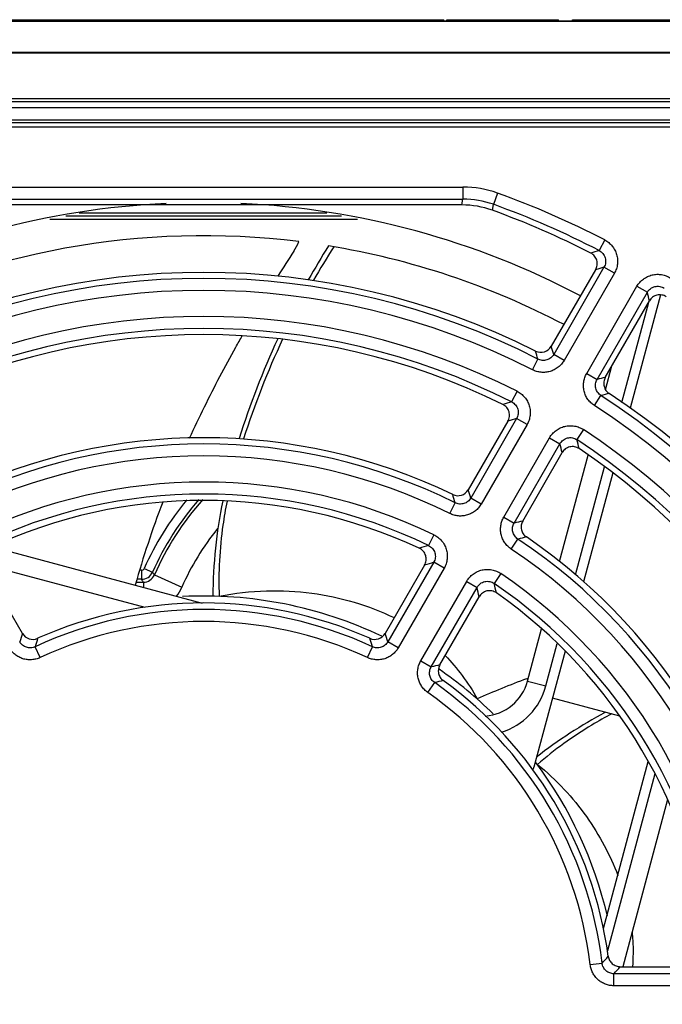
# Model space of a CAD drawing. Header units: inches. Extents: x 0 to 34, y 0 to 22.
# Tile 11 of 18: x 16.848 to 17.649, y 10.865 to 12.092. Entities that reach past the tile are written whole.
import ezdxf

# ---------------------------------------------------------------- set-up
doc = ezdxf.new("R2010")
doc.units = ezdxf.units.IN
doc.header["$LTSCALE"] = 1.87
doc.header["$MEASUREMENT"] = 0
doc.layers.get('0').update_dxf_attribs({"linetype": 'CONTINUOUS'})
doc.layers.add('DIMENSIONS', color=7, linetype='CONTINUOUS')
doc.styles.get("Standard").update_dxf_attribs({"font": 'txt', "width": 0.8})
doc.dimstyles.new('DIMSTYLE_2', dxfattribs={"dimtxt": 0.125, "dimasz": 0.18, "dimexe": 0.125, "dimexo": 0.0625, "dimgap": 0.03125, "dimtad": 0, "dimtih": 1, "dimtoh": 1, "dimdec": 3, "dimlfac": 1.333333, "dimzin": 4, "dimdsep": 46, "dimtxsty": 'STANDARD', "dimblk": '_FILLED', "dimblk1": '_FILLED', "dimblk2": '_FILLED', "dimcen": 0.09, "dimadec": 0, "dimazin": 0, "dimtp": 0.001, "dimtm": 0.001, "dimtfac": 1, "dimtdec": 3, "dimtofl": 0, "dimtmove": 0, "dimatfit": 3, "dimldrblk": '_FILLED', "dimfxl": 1, "dimtolj": 1, "dimtzin": 4, "dimarcsym": 0})

# ---------------------------------------------------------------- blocks, each defined once
blk = doc.blocks.new('*D10')
at = {"layer": 'DIMENSIONS', "color": 2, "linetype": 'CONTINUOUS'}
blk.add_line((14.6508, 10.9871), (14.6508, 8.6504), dxfattribs=at)
at = {"layer": 'DIMENSIONS', "color": 2, "linetype": 'CONTINUOUS', "insert": (14.5883, 8.5879), "char_height": 0.125, "width": 1.425, "attachment_point": 3, "rotation": 90, "line_spacing_factor": 0.9}
blk.add_mtext('9.236{\\Ftxt.shx;\\W1.000000;\\H0.125000; }[234.59]', dxfattribs=at)
blk = doc.blocks.new('_FILLED')
at = {"color": 0, "linetype": 'BYBLOCK'}
blk.add_solid([(0, 0), (-1, 0.1736), (-1, -0.1736)], dxfattribs=at)
blk = doc.blocks.new('*D11')
at = {"layer": 'DIMENSIONS', "color": 2, "linetype": 'CONTINUOUS'}
blk.add_line((13.9503, 11.151), (13.9503, 8.6504), dxfattribs=at)
at = {"layer": 'DIMENSIONS', "color": 2, "linetype": 'CONTINUOUS', "insert": (13.8878, 8.5879), "char_height": 0.125, "width": 1.525, "attachment_point": 3, "rotation": 90, "line_spacing_factor": 0.9}
blk.add_mtext('10.170{\\Ftxt.shx;\\W1.000000;\\H0.125000; }[258.32]', dxfattribs=at)
blk = doc.blocks.new('*D12')
at = {"layer": 'DIMENSIONS', "color": 2, "linetype": 'CONTINUOUS'}
blk.add_line((13.2528, 11.3933), (13.2528, 8.6504), dxfattribs=at)
at = {"layer": 'DIMENSIONS', "color": 2, "linetype": 'CONTINUOUS', "insert": (13.1903, 8.5879), "char_height": 0.125, "width": 1.525, "attachment_point": 3, "rotation": 90, "line_spacing_factor": 0.9}
blk.add_mtext('11.100{\\Ftxt.shx;\\W1.000000;\\H0.125000; }[281.94]', dxfattribs=at)

msp = doc.modelspace()

# ---------------------------------------------------------------- linework, layer by layer
at = {"color": 7, "linetype": 'CONTINUOUS'}
for p, q in [((13.39235, 12.09023), (21.53296, 12.09023)), ((13.39235, 12.0898), (21.27783, 12.0898)), ((16.77721, 12.09173), (16.88773, 12.09173)), ((16.8768, 12.09023), (16.8768, 12.09173)), ((16.88773, 12.09023), (16.88773, 12.09173)), ((16.88795, 12.09023), (16.88795, 12.09173)), ((16.88795, 12.09173), (17.05102, 12.09173)), ((16.96412, 12.09023), (16.96412, 12.09173)), ((17.04028, 12.09023), (17.04028, 12.09173)), ((17.05145, 12.09023), (17.05145, 12.09173)), ((17.05145, 12.09173), (17.37689, 12.09173)), ((17.09763, 12.09023), (17.09763, 12.09173)), ((17.11253, 12.09023), (17.11253, 12.09173)), ((17.24711, 12.09023), (17.24711, 12.09173)), ((17.2758, 12.09023), (17.2758, 12.09173)), ((17.31451, 12.09023), (17.31451, 12.09173)), ((17.37689, 12.09023), (17.37689, 12.09173)), ((17.38061, 12.09023), (17.38061, 12.09173)), ((17.38061, 12.09173), (17.41695, 12.09173)), ((17.41695, 12.09023), (17.41695, 12.09173)), ((17.4174, 12.09173), (17.52004, 12.09173)), ((17.4835, 12.09023), (17.4835, 12.09173)), ((17.51697, 12.09023), (17.51697, 12.09173)), ((17.52004, 12.09023), (17.52004, 12.09173)), ((17.53753, 12.09023), (17.53753, 12.09173)), ((17.53753, 12.09173), (18.03032, 12.09173)), ((21.27783, 12.05092), (13.39235, 12.05092)), ((21.27783, 12.04987), (13.39235, 12.04987)), ((17.99569, 11.99332), (16.15997, 11.99332)), ((17.99569, 11.98951), (16.15997, 11.98951)), ((17.99641, 11.98201), (16.15925, 11.98201)), ((16.16367, 11.96701), (17.99199, 11.96701)), ((17.99199, 11.96326), (16.16367, 11.96326)), ((17.99199, 11.95801), (16.16367, 11.95801)), ((16.75483, 11.88325), (17.40083, 11.88325)), ((17.40083, 11.88325), (17.40083, 11.86831)), ((17.44376, 11.87577), (17.43871, 11.86171)), ((16.75483, 11.86831), (17.40083, 11.86831)), ((17.39954, 11.86094), (17.40083, 11.86831)), ((17.43757, 11.85428), (17.43871, 11.86171)), ((17.39954, 11.86094), (16.75612, 11.86094)), ((16.92246, 11.85102), (17.23129, 11.85102)), ((16.88592, 11.84338), (17.26955, 11.84338)), ((16.90614, 11.84727), (17.2495, 11.84727)), ((17.57746, 11.8173), (17.57057, 11.80404)), ((17.56619, 11.78026), (17.51094, 11.68484)), ((17.57661, 11.78331), (17.51393, 11.67475)), ((17.58955, 11.77584), (17.52687, 11.66728)), ((17.58955, 11.77584), (17.57661, 11.78331)), ((17.55503, 11.65103), (17.61771, 11.75959)), ((17.56797, 11.64356), (17.63065, 11.75212)), ((17.61771, 11.75959), (17.63065, 11.75212)), ((17.57828, 11.64602), (17.63323, 11.74148)), ((17.59885, 11.615), (17.63232, 11.73992)), ((17.64697, 11.74894), (17.60915, 11.60779)), ((17.48735, 11.65563), (17.49417, 11.66893)), ((17.52687, 11.66728), (17.51393, 11.67475)), ((17.5786, 11.63069), (17.58657, 11.66042)), ((17.55503, 11.65103), (17.56797, 11.64356)), ((17.46828, 11.62886), (17.46153, 11.61553)), ((17.5647, 11.61098), (17.5728, 11.62353)), ((17.45686, 11.59146), (17.40748, 11.5062)), ((17.46773, 11.59473), (17.41064, 11.49585)), ((17.48067, 11.58725), (17.46773, 11.59473)), ((17.48067, 11.58725), (17.42358, 11.48838)), ((17.55106, 11.58107), (17.54288, 11.56856)), ((17.45174, 11.47212), (17.50882, 11.571)), ((17.50882, 11.571), (17.52176, 11.56353)), ((17.46468, 11.46465), (17.52176, 11.56353)), ((17.4753, 11.46711), (17.52439, 11.5524)), ((17.52129, 11.41681), (17.55681, 11.54935)), ((17.54124, 11.4), (17.57732, 11.53465)), ((17.58758, 11.5273), (17.55122, 11.39159)), ((17.42358, 11.48838), (17.41064, 11.49585)), ((17.38445, 11.47654), (17.39107, 11.48993)), ((17.45174, 11.47212), (17.46468, 11.46465)), ((17.36446, 11.45012), (17.35795, 11.43667)), ((17.46105, 11.43231), (17.46934, 11.44475)), ((16.81379, 11.4352), (17.07577, 11.36501)), ((16.80177, 11.41397), (17.00442, 11.35967)), ((16.85181, 11.32724), (16.8026, 11.41221)), ((17.00362, 11.40805), (17.01389, 11.40347)), ((17.35305, 11.41221), (17.30385, 11.32724)), ((17.36439, 11.41574), (17.30722, 11.31672)), ((17.37733, 11.40827), (17.32016, 11.30925)), ((17.37733, 11.40827), (17.36439, 11.41574)), ((17.0002, 11.40583), (16.99832, 11.40583)), ((17.0002, 11.40583), (17.0002, 11.39458)), ((17.01627, 11.39996), (17.05059, 11.38491)), ((17.44817, 11.40179), (17.43977, 11.38943)), ((16.99393, 11.39099), (17.00254, 11.39099)), ((17.0002, 11.39458), (16.99499, 11.39458)), ((17.00254, 11.39099), (17.00254, 11.38463)), ((17.34832, 11.29299), (17.40549, 11.39202)), ((17.36126, 11.28552), (17.41843, 11.38455)), ((17.40549, 11.39202), (17.41843, 11.38455)), ((17.37214, 11.28788), (17.42106, 11.37287)), ((17.48137, 11.26783), (17.49881, 11.33289)), ((16.87394, 11.29707), (16.86766, 11.31063)), ((17.28172, 11.29707), (17.288, 11.31063)), ((17.32016, 11.30925), (17.30722, 11.31672)), ((17.50419, 11.26172), (17.51839, 11.31471)), ((17.52807, 11.30522), (17.48936, 11.16072)), ((17.34832, 11.29299), (17.36126, 11.28552)), ((17.357, 11.25361), (17.3656, 11.26583)), ((17.48018, 11.27079), (17.48232, 11.27159)), ((17.48137, 11.26783), (17.50419, 11.26172)), ((17.59627, 11.224), (17.51234, 11.24649)), ((17.57606, 10.95951), (17.63186, 11.16777)), ((17.63999, 11.15245), (17.58085, 10.93176)), ((17.65581, 11.12025), (17.60002, 10.91202)), ((17.5594, 10.9146), (17.57424, 10.91637)), ((17.59684, 10.91202), (17.69391, 10.91202)), ((17.70371, 10.9032), (17.58908, 10.9032)), ((17.58908, 10.88826), (17.58908, 10.9032)), ((17.70371, 10.88826), (17.58908, 10.88826))]:
    msp.add_line(p, q, dxfattribs=at)
for centre, radius, start, end in [((17.40083, 11.75624), 0.12701, 70.24147, 90.00057), ((17.07783, 10.85701), 1.08249, 62.51235, 70.24204), ((17.07783, 10.85701), 1.00689, 92.66008, 117.79068), ((17.07783, 10.85701), 1.00689, 62.20984, 87.3615), ((17.40085, 11.75636), 0.11195, 70.23122, 90.01083), ((17.07783, 10.85701), 1.06755, 62.51235, 70.24204), ((17.39954, 11.74904), 0.1119, 70.13354, 90.00035), ((17.07783, 10.85701), 0.96555, 82.94145, 117.69626), ((17.11053, 11.8545), 0.09449, 327.20717, 335.44768), ((19.40047, 10.37705), 2.6307, 147.16811, 147.96956), ((18.2208, 11.19175), 1.16502, 147.95145, 150.37953), ((18.20919, 11.19361), 1.14807, 147.5954, 150.02968), ((17.07783, 10.85701), 0.96555, 62.29091, 80.73195), ((18.37918, 8.95649), 2.96014, 105.85278, 106.06358), ((18.38871, 8.99823), 2.90107, 106.25608, 106.47048), ((17.07783, 10.85701), 0.91245, 62.85184, 117.14816), ((17.07783, 10.85701), 0.89751, 62.85184, 117.14816), ((14.81781, 11.06413), 2.89575, 13.52762, 13.74412), ((17.07783, 10.85701), 0.86499, 63.16728, 116.83272), ((17.07783, 10.85701), 0.85005, 63.16728, 116.83272), ((18.07163, 11.27389), 0.99471, 155.01352, 162.69091), ((18.07388, 11.2704), 0.99251, 154.75498, 162.4658), ((17.498, 11.69232), 0.01494, 243.26592, 329.9592), ((14.95423, 10.94245), 2.64179, 15.9617, 16.18844), ((14.91431, 10.90835), 2.71024, 16.42626, 16.6487), ((18.20279, 9.01431), 2.7048, 103.34935, 103.57396), ((18.21235, 9.06577), 2.6365, 103.80894, 104.03854), ((17.07783, 10.85701), 0.91245, 2.90217, 57.14816), ((18.1106, 9.36331), 2.34388, 106.07645, 106.35538), ((17.07783, 10.85701), 0.89751, 1.99569, 57.14816), ((18.12017, 9.40384), 2.28598, 106.58347, 106.86793), ((17.07783, 10.85701), 0.86499, 4.19855, 56.83272), ((15.27338, 11.00592), 2.3382, 13.64124, 13.92388), ((17.07783, 10.85701), 0.85005, 4.19855, 56.83272), ((17.07783, 10.85701), 0.7062, 63.66847, 116.33153), ((15.30352, 11.03438), 2.28049, 13.12954, 13.41687), ((17.07783, 10.85701), 0.69126, 63.66847, 116.33153), ((17.07783, 10.85701), 0.65874, 64.20771, 115.79229), ((17.39455, 11.51368), 0.01494, 244.22169, 329.95674), ((15.37337, 10.87941), 2.12849, 16.83483, 17.12606), ((17.07783, 10.85701), 0.6438, 64.20771, 115.79229), ((17.34333, 11.25651), 0.37198, 140.42844, 155.95881), ((17.34333, 11.25651), 0.36073, 138.85052, 155.95881), ((17.34333, 11.25651), 0.35714, 138.31982, 156.3175), ((15.41459, 10.91434), 2.05859, 16.23667, 16.53526), ((18.17238, 11.05248), 1.22662, 159.07103, 164.15623), ((17.68597, 11.3722), 0.59673, 168.38327, 179.86455), ((17.34333, 11.25651), 0.31966, 140.99599, 156.3175), ((17.94818, 9.39765), 2.1228, 102.87135, 103.16556), ((17.95781, 9.45061), 2.05309, 103.4613, 103.76374), ((17.07783, 10.85701), 0.7062, 3.75085, 56.33153), ((17.8556, 9.74941), 1.75912, 106.43322, 106.8235), ((17.07783, 10.85701), 0.69126, 2.59151, 56.33153), ((17.0002, 11.40957), 0.00375, 269.9958, 335.96301), ((17.86526, 9.78801), 1.70305, 107.10353, 107.50309), ((17.00019, 11.40959), 0.01501, 270.03614, 335.92268), ((17.00257, 11.40592), 0.01493, 269.85994, 336.45756), ((18.05823, 12.10883), 1.26023, 214.03539, 214.22814), ((17.07783, 10.85701), 0.65874, 5.5794, 55.79229), ((18.14992, 12.14063), 1.37057, 212.97919, 213.15853), ((17.00235, 11.40609), 0.05269, 321.87324, 336.28929), ((15.76383, 11.00568), 1.69743, 12.49325, 12.89713), ((15.73545, 10.97814), 1.75325, 13.17169, 13.56743), ((17.07783, 10.85701), 0.6438, 5.5794, 55.79229), ((17.07783, 10.85701), 0.51673, 64.56677, 92.96033), ((17.07783, 10.85701), 0.49995, 65.14134, 114.85866), ((17.07783, 10.85701), 0.48501, 65.14134, 114.85866), ((18.31798, 10.85137), 1.54146, 162.01818, 162.42892), ((16.86475, 11.33472), 0.01495, 210.04706, 294.06717), ((17.29091, 11.33472), 0.01495, 245.93283, 329.95295), ((15.83188, 10.84951), 1.54755, 17.57189, 17.98101), ((18.27465, 10.88766), 1.46919, 162.84211, 163.26799), ((15.87541, 10.88595), 1.47505, 16.73285, 17.15704), ((17.69305, 9.78008), 1.54157, 102.01519, 102.42892), ((17.07783, 10.85701), 0.51673, 45.73125, 55.41699), ((17.70282, 9.83572), 1.46933, 102.83797, 103.26798), ((17.07783, 10.85701), 0.49995, 6.8197, 54.85866), ((17.90175, 10.1516), 1.19595, 110.64046, 113.83453), ((17.42433, 11.28312), 0.05906, 274.25104, 345), ((17.42433, 11.28312), 0.08268, 287.24627, 345), ((17.07783, 10.85701), 0.48501, 6.8197, 54.85866), ((17.85949, 10.70308), 0.59629, 118.11794, 127.9931), ((17.07783, 10.85701), 0.51673, 13.21938, 36.7473), ((17.41637, 11.18028), 0.07556, 342.02154, 345.00054), ((16.46774, 11.92763), 1.49899, 317.57512, 318.01765), ((16.41139, 11.94839), 1.57459, 318.41122, 318.83878)]:
    msp.add_arc(centre, radius, start, end, dxfattribs=at)
for centre, major_axis, start_param, end_param in [((17.07783, 10.85862), (0, 1.05865), -0.4729864, -0.3467127), ((17.07783, 10.8556), (0, 0.92135), -0.4653574, 0.4653574), ((17.07783, 10.85829), (0, 0.84115), -0.4590957, 0.4590957), ((17.07783, 10.8556), (0, 0.92135), -1.5095194, -0.580398), ((17.07783, 10.85591), (0, 0.7151), -0.4487176, 0.4487176), ((17.07783, 10.85829), (0, 0.84115), -1.4875839, -0.5897352), ((17.07783, 10.85797), (0, 0.6349), -0.436893, 0.436893), ((17.07783, 10.85591), (0, 0.7151), -1.4922549, -0.5970609), ((17.07783, 10.85623), (0, 0.50885), -0.4189179, 0.4189179), ((17.07783, 10.85797), (0, 0.6349), -1.4592907, -0.6119763), ((17.07783, 10.85623), (0, 0.50885), -1.4353331, -0.6269003)]:
    msp.add_ellipse(centre, major_axis=major_axis, ratio=0.9999988, start_param=start_param, end_param=end_param, dxfattribs=at)
for points, knots in [([(17.57746, 11.8173), (17.57924, 11.81637), (17.58263, 11.81415), (17.58694, 11.80988), (17.5903, 11.80484), (17.59258, 11.79922), (17.59368, 11.79325), (17.59355, 11.78719), (17.59222, 11.78127), (17.59055, 11.77758), (17.58955, 11.77584)], [0, 0, 0, 0, 0.1250066, 0.2500004, 0.3749968, 0.4999915, 0.6249866, 0.7499839, 0.8749829, 1, 1, 1, 1]), ([(17.56619, 11.78026), (17.5667, 11.78113), (17.56754, 11.78298), (17.56821, 11.78595), (17.56827, 11.789), (17.56772, 11.792), (17.56657, 11.79482), (17.56487, 11.79735), (17.5627, 11.79948), (17.56099, 11.80059), (17.56009, 11.80105)], [0, 0, 0, 0, 0.125005, 0.2499983, 0.3749942, 0.4999914, 0.6249882, 0.7499872, 0.874987, 1, 1, 1, 1]), ([(17.57057, 11.80404), (17.57146, 11.80358), (17.57317, 11.80249), (17.57534, 11.80037), (17.57705, 11.79784), (17.5782, 11.79502), (17.57874, 11.79203), (17.57866, 11.78898), (17.57797, 11.78602), (17.57712, 11.78418), (17.57661, 11.78331)], [0, 0, 0, 0, 0.1247901, 0.2497401, 0.3748289, 0.4999914, 0.6251544, 0.750244, 0.8751996, 1, 1, 1, 1]), ([(17.61771, 11.75959), (17.61871, 11.76133), (17.62107, 11.76461), (17.62553, 11.76873), (17.63072, 11.77187), (17.63643, 11.7739), (17.64244, 11.77473), (17.64849, 11.77434), (17.65434, 11.77275), (17.65796, 11.77093), (17.65965, 11.76985)], [0, 0, 0, 0, 0.1250036, 0.2499975, 0.3749934, 0.4999878, 0.6249832, 0.749981, 0.8749831, 1, 1, 1, 1]), ([(17.63065, 11.75212), (17.63114, 11.75299), (17.63231, 11.75465), (17.63453, 11.75673), (17.63712, 11.75832), (17.63999, 11.75934), (17.64301, 11.75976), (17.64605, 11.75955), (17.64897, 11.75872), (17.65077, 11.75779), (17.65162, 11.75725)], [0, 0, 0, 0, 0.1247869, 0.2497371, 0.3748253, 0.4999875, 0.6251507, 0.7502409, 0.8751996, 1, 1, 1, 1]), ([(17.65429, 11.74656), (17.65344, 11.74711), (17.65163, 11.74804), (17.6487, 11.74886), (17.64566, 11.74908), (17.64264, 11.74867), (17.63976, 11.74765), (17.63715, 11.74608), (17.63492, 11.74401), (17.63373, 11.74236), (17.63323, 11.74148)], [0, 0, 0, 0, 0.1250045, 0.2500017, 0.3750049, 0.5000105, 0.6250142, 0.7500126, 0.8750032, 1, 1, 1, 1]), ([(17.06021, 11.57052), (17.06622, 11.58365), (17.0847, 11.62246), (17.10703, 11.6647), (17.12318, 11.69337), (17.12588, 11.69811)], [0, 0, 0, 0, 0.295083, 0.8826922, 1, 1, 1, 1]), ([(17.52687, 11.66728), (17.52593, 11.66564), (17.52372, 11.66254), (17.51959, 11.65859), (17.5148, 11.6555), (17.5095, 11.65337), (17.50389, 11.65228), (17.49818, 11.65228), (17.49258, 11.65336), (17.48904, 11.65477), (17.48735, 11.65563)], [0, 0, 0, 0, 0.1250047, 0.2499981, 0.3749958, 0.4999913, 0.6249875, 0.7499878, 0.8749887, 1, 1, 1, 1]), ([(17.51393, 11.67475), (17.51346, 11.67393), (17.51237, 11.67237), (17.51032, 11.67038), (17.50792, 11.66881), (17.50526, 11.66774), (17.50245, 11.6672), (17.49958, 11.66721), (17.49678, 11.66777), (17.49501, 11.66849), (17.49417, 11.66893)], [0, 0, 0, 0, 0.1248233, 0.2497817, 0.3748567, 0.4999911, 0.6251264, 0.7502041, 0.8751702, 1, 1, 1, 1]), ([(17.5647, 11.61098), (17.56311, 11.612), (17.56012, 11.61436), (17.55638, 11.61868), (17.55353, 11.62363), (17.55167, 11.62902), (17.55086, 11.63468), (17.55114, 11.64038), (17.5525, 11.64592), (17.55408, 11.64939), (17.55503, 11.65103)], [0, 0, 0, 0, 0.1250061, 0.2499998, 0.3749981, 0.4999938, 0.6249899, 0.749989, 0.8749878, 1, 1, 1, 1]), ([(17.5728, 11.62353), (17.572, 11.62404), (17.5705, 11.62521), (17.56861, 11.62736), (17.56717, 11.62983), (17.56623, 11.63254), (17.56583, 11.63538), (17.56598, 11.63824), (17.56668, 11.64101), (17.56749, 11.64274), (17.56797, 11.64356)], [0, 0, 0, 0, 0.1248247, 0.2497833, 0.3748589, 0.4999936, 0.6251287, 0.7502051, 0.8751691, 1, 1, 1, 1]), ([(17.57828, 11.64602), (17.57781, 11.64521), (17.57702, 11.64348), (17.57635, 11.64073), (17.57621, 11.63789), (17.57661, 11.63508), (17.57753, 11.63239), (17.57894, 11.62993), (17.58079, 11.62777), (17.58227, 11.62659), (17.58306, 11.62607)], [0, 0, 0, 0, 0.1250038, 0.2499971, 0.3749932, 0.4999874, 0.6249835, 0.7499847, 0.8749864, 1, 1, 1, 1]), ([(17.46828, 11.62886), (17.47008, 11.62795), (17.47352, 11.62576), (17.47789, 11.6215), (17.48132, 11.61644), (17.48365, 11.61079), (17.48479, 11.60479), (17.48469, 11.59868), (17.48335, 11.59272), (17.48168, 11.58901), (17.48067, 11.58725)], [0, 0, 0, 0, 0.1250066, 0.2500006, 0.3749973, 0.4999922, 0.6249874, 0.749985, 0.8749839, 1, 1, 1, 1]), ([(17.45686, 11.59146), (17.45737, 11.59234), (17.45821, 11.59421), (17.45888, 11.59721), (17.45893, 11.60028), (17.45836, 11.6033), (17.45718, 11.60614), (17.45544, 11.60867), (17.45322, 11.6108), (17.45149, 11.61189), (17.45058, 11.61234)], [0, 0, 0, 0, 0.1250061, 0.2499987, 0.3749944, 0.4999908, 0.6249875, 0.7499864, 0.8749858, 1, 1, 1, 1]), ([(17.46153, 11.61553), (17.46244, 11.61508), (17.46417, 11.614), (17.46638, 11.61188), (17.46812, 11.60935), (17.46929, 11.60652), (17.46986, 11.6035), (17.46979, 11.60044), (17.4691, 11.59745), (17.46824, 11.5956), (17.46773, 11.59473)], [0, 0, 0, 0, 0.1247853, 0.2497344, 0.3748255, 0.4999921, 0.6251592, 0.7502512, 0.8752054, 1, 1, 1, 1]), ([(17.50882, 11.571), (17.50983, 11.57275), (17.51222, 11.57606), (17.51671, 11.58019), (17.52195, 11.58333), (17.52772, 11.58535), (17.53377, 11.58616), (17.53987, 11.58572), (17.54574, 11.58406), (17.54936, 11.58218), (17.55106, 11.58107)], [0, 0, 0, 0, 0.1250041, 0.2499983, 0.3749944, 0.499989, 0.6249846, 0.7499826, 0.8749842, 1, 1, 1, 1]), ([(17.52176, 11.56353), (17.52226, 11.56441), (17.52344, 11.56608), (17.52568, 11.56817), (17.5283, 11.56976), (17.53119, 11.57078), (17.53424, 11.57118), (17.53729, 11.57094), (17.54023, 11.57008), (17.54204, 11.56912), (17.54288, 11.56856)], [0, 0, 0, 0, 0.1247826, 0.2497318, 0.3748223, 0.4999887, 0.6251561, 0.7502485, 0.8752056, 1, 1, 1, 1]), ([(17.54563, 11.55736), (17.54478, 11.55793), (17.54297, 11.55889), (17.54002, 11.55975), (17.53695, 11.56), (17.5339, 11.55961), (17.531, 11.5586), (17.52836, 11.55702), (17.5261, 11.55494), (17.5249, 11.55328), (17.52439, 11.5524)], [0, 0, 0, 0, 0.1250055, 0.2500024, 0.3750055, 0.5000104, 0.6250133, 0.7500117, 0.875002, 1, 1, 1, 1]), ([(17.41064, 11.49585), (17.41018, 11.49504), (17.4091, 11.49349), (17.40707, 11.49151), (17.4047, 11.48995), (17.40207, 11.48887), (17.39929, 11.48831), (17.39646, 11.4883), (17.39367, 11.48882), (17.39191, 11.48951), (17.39107, 11.48993)], [0, 0, 0, 0, 0.1248276, 0.2497869, 0.3748594, 0.4999897, 0.6251206, 0.750196, 0.8751639, 1, 1, 1, 1]), ([(17.10682, 11.49204), (17.10483, 11.48215), (17.09811, 11.44298), (17.09587, 11.40301), (17.09705, 11.37338)], [0, 0, 0, 0, 0.2538531, 1, 1, 1, 1]), ([(17.42358, 11.48838), (17.42265, 11.48676), (17.42046, 11.48368), (17.41639, 11.47976), (17.41165, 11.47667), (17.40641, 11.47453), (17.40087, 11.47341), (17.39521, 11.47335), (17.38965, 11.47436), (17.38612, 11.47571), (17.38445, 11.47654)], [0, 0, 0, 0, 0.125004, 0.2499972, 0.3749945, 0.4999898, 0.6249858, 0.7499858, 0.8749874, 1, 1, 1, 1]), ([(17.46105, 11.43231), (17.45949, 11.43335), (17.45656, 11.43572), (17.45291, 11.44004), (17.45013, 11.44497), (17.44833, 11.45033), (17.44757, 11.45593), (17.44787, 11.46158), (17.44923, 11.46707), (17.4508, 11.4705), (17.45174, 11.47212)], [0, 0, 0, 0, 0.1250062, 0.2499995, 0.3749975, 0.499993, 0.6249888, 0.7499875, 0.8749866, 1, 1, 1, 1]), ([(17.46934, 11.44475), (17.46855, 11.44526), (17.46707, 11.44644), (17.46523, 11.44859), (17.46383, 11.45105), (17.46292, 11.45374), (17.46254, 11.45655), (17.46271, 11.45939), (17.4634, 11.46213), (17.4642, 11.46384), (17.46468, 11.46465)], [0, 0, 0, 0, 0.1248297, 0.2497891, 0.3748623, 0.4999928, 0.6251236, 0.7501975, 0.875163, 1, 1, 1, 1]), ([(17.4753, 11.46711), (17.47483, 11.4663), (17.47406, 11.4646), (17.47338, 11.46187), (17.47323, 11.45907), (17.4736, 11.45629), (17.47449, 11.45362), (17.47586, 11.45117), (17.47765, 11.44901), (17.4791, 11.44782), (17.47987, 11.4473)], [0, 0, 0, 0, 0.1250037, 0.2499972, 0.3749934, 0.4999878, 0.624984, 0.7499853, 0.8749868, 1, 1, 1, 1]), ([(17.36446, 11.45012), (17.3663, 11.44923), (17.36981, 11.44707), (17.3743, 11.44283), (17.37783, 11.43776), (17.38024, 11.43208), (17.38144, 11.42602), (17.38137, 11.41984), (17.38004, 11.41381), (17.37836, 11.41004), (17.37733, 11.40827)], [0, 0, 0, 0, 0.1250065, 0.2500011, 0.3749981, 0.4999932, 0.6249888, 0.7499868, 0.8749857, 1, 1, 1, 1]), ([(17.35305, 11.41221), (17.35357, 11.4131), (17.35442, 11.415), (17.35509, 11.41804), (17.35512, 11.42116), (17.35451, 11.42421), (17.35328, 11.42707), (17.35148, 11.42962), (17.34919, 11.43174), (17.34741, 11.4328), (17.34647, 11.43324)], [0, 0, 0, 0, 0.1250063, 0.2499988, 0.3749944, 0.4999905, 0.6249868, 0.7499856, 0.8749853, 1, 1, 1, 1]), ([(17.35795, 11.43667), (17.35888, 11.43623), (17.36065, 11.43516), (17.36292, 11.43306), (17.3647, 11.43052), (17.36592, 11.42767), (17.36652, 11.42462), (17.36647, 11.42152), (17.36577, 11.4185), (17.36491, 11.41663), (17.36439, 11.41574)], [0, 0, 0, 0, 0.1247774, 0.2497252, 0.3748199, 0.4999932, 0.6251671, 0.7502629, 0.8752151, 1, 1, 1, 1]), ([(17.40549, 11.39202), (17.40651, 11.39379), (17.40892, 11.39713), (17.41348, 11.4013), (17.4188, 11.40445), (17.42465, 11.40644), (17.43078, 11.40719), (17.43694, 11.40667), (17.44285, 11.4049), (17.44648, 11.40294), (17.44817, 11.40179)], [0, 0, 0, 0, 0.1250049, 0.2499995, 0.374996, 0.4999909, 0.6249868, 0.7499853, 0.8749862, 1, 1, 1, 1]), ([(17.41843, 11.38455), (17.41893, 11.38544), (17.42013, 11.38712), (17.4224, 11.38923), (17.42506, 11.39083), (17.42799, 11.39183), (17.43107, 11.39221), (17.43416, 11.39192), (17.43712, 11.39101), (17.43893, 11.39002), (17.43977, 11.38943)], [0, 0, 0, 0, 0.1247756, 0.2497232, 0.3748174, 0.4999906, 0.6251648, 0.7502609, 0.8752153, 1, 1, 1, 1]), ([(17.09705, 11.37338), (17.11636, 11.37762), (17.15503, 11.38164), (17.21186, 11.37896), (17.26544, 11.36723), (17.29917, 11.35465), (17.31509, 11.3468)], [0, 0, 0, 0, 0.2656386, 0.5189041, 0.7614607, 1, 1, 1, 1]), ([(17.44257, 11.37765), (17.44173, 11.37824), (17.43991, 11.37926), (17.43694, 11.38019), (17.43383, 11.38048), (17.43074, 11.38013), (17.42778, 11.37914), (17.42509, 11.37755), (17.42279, 11.37546), (17.42157, 11.37377), (17.42106, 11.37287)], [0, 0, 0, 0, 0.1250055, 0.250002, 0.375005, 0.5000099, 0.625013, 0.7500114, 0.8750017, 1, 1, 1, 1]), ([(16.87394, 11.29707), (16.87227, 11.2963), (16.86878, 11.29506), (16.86329, 11.29419), (16.85773, 11.29434), (16.8523, 11.29552), (16.84718, 11.29768), (16.84255, 11.30075), (16.83856, 11.30462), (16.83642, 11.30765), (16.8355, 11.30925)], [0, 0, 0, 0, 0.1250063, 0.249999, 0.3749965, 0.4999916, 0.624987, 0.749985, 0.8749846, 1, 1, 1, 1]), ([(16.86766, 11.31063), (16.86683, 11.31024), (16.86508, 11.3096), (16.86233, 11.30915), (16.85955, 11.30922), (16.85682, 11.3098), (16.85426, 11.31089), (16.85194, 11.31244), (16.84995, 11.31439), (16.84889, 11.31592), (16.84844, 11.31672)], [0, 0, 0, 0, 0.1248383, 0.2497991, 0.3748682, 0.4999913, 0.6251148, 0.7501844, 0.8751523, 1, 1, 1, 1]), ([(17.32016, 11.30925), (17.31924, 11.30765), (17.3171, 11.30462), (17.31311, 11.30075), (17.30848, 11.29768), (17.30336, 11.29552), (17.29793, 11.29434), (17.29237, 11.29419), (17.28688, 11.29506), (17.28339, 11.2963), (17.28172, 11.29707)], [0, 0, 0, 0, 0.1250029, 0.2499957, 0.3749924, 0.4999873, 0.6249827, 0.7499823, 0.8749851, 1, 1, 1, 1]), ([(17.30722, 11.31672), (17.30676, 11.31592), (17.3057, 11.31439), (17.30372, 11.31244), (17.3014, 11.31089), (17.29884, 11.3098), (17.29611, 11.30922), (17.29332, 11.30915), (17.29058, 11.3096), (17.28883, 11.31024), (17.288, 11.31063)], [0, 0, 0, 0, 0.1248352, 0.249796, 0.3748642, 0.4999871, 0.6251105, 0.7501818, 0.875153, 1, 1, 1, 1]), ([(17.37887, 11.29963), (17.38632, 11.29172), (17.40051, 11.2744), (17.41334, 11.25588), (17.41847, 11.24556)], [0, 0, 0, 0, 0.4851583, 1, 1, 1, 1]), ([(17.357, 11.25361), (17.35549, 11.25467), (17.35267, 11.25708), (17.34917, 11.26139), (17.34653, 11.26628), (17.34483, 11.27158), (17.34414, 11.27709), (17.34449, 11.28264), (17.34584, 11.28803), (17.34739, 11.2914), (17.34832, 11.29299)], [0, 0, 0, 0, 0.1250063, 0.249999, 0.3749965, 0.4999916, 0.624987, 0.749985, 0.8749846, 1, 1, 1, 1]), ([(17.3656, 11.26583), (17.36484, 11.26636), (17.36342, 11.26755), (17.36165, 11.2697), (17.36031, 11.27215), (17.35946, 11.2748), (17.35912, 11.27757), (17.3593, 11.28035), (17.36, 11.28304), (17.36079, 11.28473), (17.36126, 11.28552)], [0, 0, 0, 0, 0.1248383, 0.2497991, 0.3748682, 0.4999913, 0.6251148, 0.7501844, 0.8751523, 1, 1, 1, 1]), ([(17.37214, 11.28788), (17.37168, 11.28709), (17.37091, 11.28542), (17.37024, 11.28275), (17.37007, 11.28001), (17.3704, 11.27727), (17.37122, 11.27465), (17.37251, 11.27222), (17.37422, 11.27006), (17.3756, 11.26886), (17.37634, 11.26832)], [0, 0, 0, 0, 0.1249985, 0.2499949, 0.3749891, 0.4999887, 0.6249899, 0.749989, 0.8749928, 1, 1, 1, 1]), ([(17.58628, 11.22706), (17.57788, 11.22261), (17.54529, 11.20418), (17.51467, 11.1822), (17.49354, 11.16392)], [0, 0, 0, 0, 0.2537819, 1, 1, 1, 1]), ([(17.49354, 11.16392), (17.50549, 11.15454), (17.52731, 11.13401), (17.55509, 11.09989), (17.57751, 11.0638), (17.58902, 11.03847), (17.59392, 11.02572)], [0, 0, 0, 0, 0.2639781, 0.5179662, 0.7627802, 1, 1, 1, 1]), ([(17.6116, 10.95523), (17.61197, 10.9517), (17.61314, 10.93736), (17.61292, 10.92291), (17.61207, 10.9121)], [0, 0, 0, 0, 0.2461795, 1, 1, 1, 1]), ([(17.58202, 10.92495), (17.58214, 10.92406), (17.58254, 10.92231), (17.5836, 10.91983), (17.58508, 10.91759), (17.58695, 10.91564), (17.58913, 10.91406), (17.59156, 10.91289), (17.59416, 10.91218), (17.59595, 10.91202), (17.59684, 10.91202)], [0, 0, 0, 0, 0.1249895, 0.2499812, 0.3749747, 0.4999761, 0.6249811, 0.7499847, 0.8749919, 1, 1, 1, 1]), ([(17.58908, 10.88826), (17.58727, 10.88826), (17.58365, 10.88859), (17.57841, 10.89005), (17.57351, 10.89243), (17.56912, 10.89566), (17.56539, 10.89963), (17.56244, 10.90421), (17.56037, 10.90925), (17.55962, 10.9128), (17.5594, 10.9146)], [0, 0, 0, 0, 0.1250018, 0.2499941, 0.3749901, 0.4999845, 0.6249793, 0.7499784, 0.8749826, 1, 1, 1, 1]), ([(17.58908, 10.9032), (17.58817, 10.9032), (17.58636, 10.90335), (17.58373, 10.90406), (17.58127, 10.90525), (17.57906, 10.90686), (17.5772, 10.90886), (17.57573, 10.91116), (17.57471, 10.91369), (17.57434, 10.91547), (17.57424, 10.91637)], [0, 0, 0, 0, 0.1248434, 0.2498058, 0.3748694, 0.4999842, 0.6250995, 0.7501664, 0.8751411, 1, 1, 1, 1])]:
    msp.add_open_spline(points, degree=3, knots=knots, dxfattribs=at)

# ---------------------------------------------------------------- dimensions: what is measured, and where the dimension line sits
at = {"layer": 'DIMENSIONS', "color": 2, "linetype": 'CONTINUOUS'}
for feature_location, offset, origin, picture, middle in [((13.25283, 11.39325), (0, -2.74288), (21.57783, 11.45575), '*D12', (13.25283, 7.82537)), ((13.95033, 11.15104), (0, -2.50068), (21.57783, 11.21354), '*D11', (13.95033, 7.82537)), ((14.65083, 10.98707), (0, -2.3367), (21.57783, 11.04957), '*D10', (14.65083, 7.87537))]:
    dim = msp.add_ordinate_dim(feature_location=feature_location, offset=offset, dtype=1, origin=origin, dimstyle='DIMSTYLE_2', dxfattribs=at)
    dim.commit()
    dim.dimension.update_dxf_attribs({"geometry": picture, "text_midpoint": middle})

doc.saveas('drawing.dxf')
